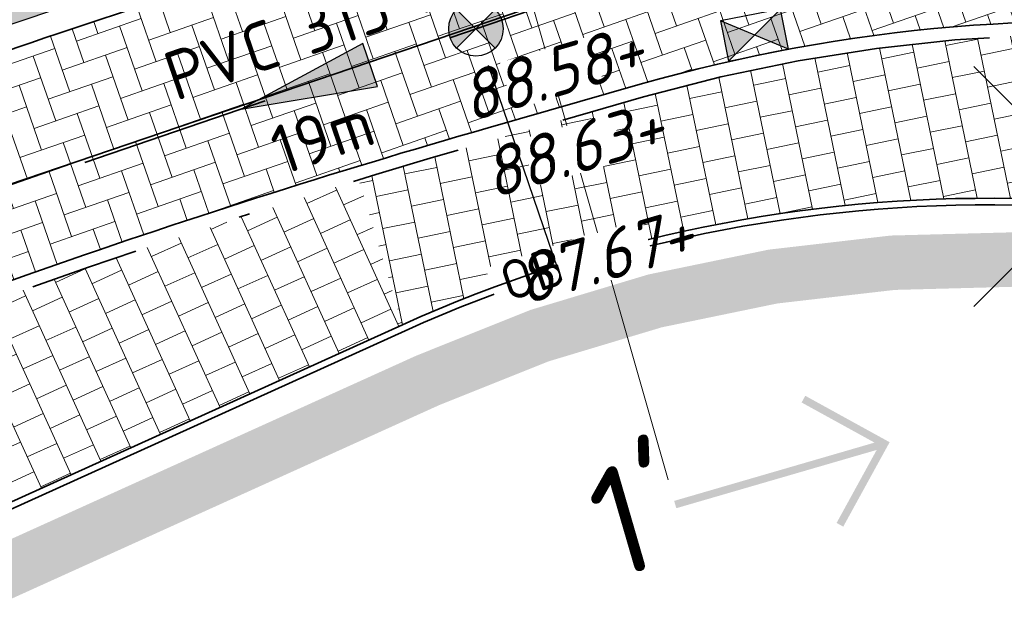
# Model space of a CAD drawing. Header units: metres. Extents: x 195696 to 514079, y 327475 to 328989.
# Tile 95 of 256: x 196059 to 196068.04, y 327672.93 to 327678.29. Entities that reach past the tile are written whole.
import ezdxf
from ezdxf.enums import TextEntityAlignment as Align

# ---------------------------------------------------------------- set-up
doc = ezdxf.new("R2010")
doc.units = ezdxf.units.M
for name, pattern in [('CENTER2', [1.125, 0.75, -0.125, 0.125, -0.125]), ('RI-GWA-SO', [18.450000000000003, 6, -1.8, 1.75, -1.8, 1.75, -1.8, 1.75, -1.8]), ('RI-GWA_AANSLUITLEIDING-SO', [23.000000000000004, 4, -1.8, 2.6, -1.8, 4.6, -1.8, 4.6, -1.8]), ('VH-RIJWIELPADBAND', [20, 8, -2, 2, -2, 0, -2, 2, -2]), ('VH-RWSBAND_110X220', [12, 5, -1, 1, -1, 1, -1, 1, -1]), ('XX-CENTER', [8, 5, -1, 1, -1])]:
    doc.linetypes.add(name, pattern=pattern)
for name, color, linetype, lineweight in [('N-WE-GR-BEPLANTING_CULTUUR_VASTE PLANTENVAK-A-250', 92, 'Continuous', 18), ('N-WE-GR-GRAS-A-250', 62, 'Continuous', 18), ('N-WE-KG-WERKGRENS-200-G', 14, 'CENTER2', 35), ('N-WE-RI-GWA_HULPSTUK_INLAAT-S-250', 30, 'Continuous', 25), ('N-WE-RI-GWA_PERCEELAANSLUITLEIDING_PVC_125-G', 30, 'RI-GWA_AANSLUITLEIDING-SO', 25), ('N-WE-RI-GWA_TRANSPORTLEIDING-G', 30, 'RI-GWA-SO', 35), ('N-WE-RI-HWA_KOLK_STRAATKOLK-S-250', 150, 'Continuous', 25), ('N-WE-RI-VWA_STROOMRICHTING-S', 7, 'Continuous', 25), ('N-WE-VH-KANTOPSLUITING_OPSLUITBAND-T18', 7, 'Continuous', 18), ('N-WE-VH-KANTOPSLUITING_OPSLUITBAND_60X200-G', 5, 'Continuous', 35), ('N-WE-VH-KANTOPSLUITING_RIJWIELPADBAND_40 120_250-G', 1, 'VH-RIJWIELPADBAND', 35), ('N-WE-VH-KANTOPSLUITING_TROTTOIRBAND_RWS_110 220_250-G', 6, 'VH-RWSBAND_110X220', 25), ('N-WE-VH-KANTOPSLUITING_VOORKANTBAND-G', 2, 'Continuous', 35), ('N-WE-VH-OPENVERHARDING_BETONSTRAATSTEEN_ROOD-A', 13, 'Continuous', 18), ('N-WE-VH-TEGEL-A', 252, 'Continuous', 18), ('V-WE-OV-ARMATUUR-S-250', 7, 'Continuous', 25), ('V-WE-RI-GWA_MATERIAAL-DIAMETER-BOB-STROOMRICHTING-S', 252, 'Continuous', 25), ('V-WE-RI-GWA_RIOOLLEIDING_BETON_300-G', 30, 'RI-GWA-V', 35), ('X-XX-AL-T18', 7, 'Continuous', 18), ('X-XX-AL-VERWIJZING-S-250', 7, 'Continuous', 18), ('X-XX-AL-VERWIJZING_DOORSNEDE-G', 7, 'XX-CENTER', 18)]:
    doc.layers.add(name, color=color, linetype=linetype, lineweight=lineweight)
doc.styles.add('NLCS-ISO', font='NLCS-ISO.ttf')
doc.styles.add('NLCS-ISO-M200-T18', font='NLCS-ISO.ttf', dxfattribs={"height": 0.36})
doc.styles.add('NLCS-ISO-M250-T18_CURSIEF', font='NLCS-ISO.ttf', dxfattribs={"oblique": 15, "height": 0.45})
doc.linetypes.add('RI-GWA-V', pattern='A,3,[24,NLCS.SHX,S=1,R=0,X=0,Y=0],3,-3', length=9)

# ---------------------------------------------------------------- blocks, each defined once
blk = doc.blocks.new('SRI-KOLK_STRAAT-SO')
h = blk.add_hatch(color=256)
h.dxf.hatch_style = 1
h.paths.add_polyline_path([(-1.125, 1.5), (-1.125, -1.110223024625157e-16), (1.110223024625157e-16, 0.7499999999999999)])
h.paths.add_polyline_path([(1.125, 1.5), (1.110223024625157e-16, 0.7499999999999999), (1.125, -1.110223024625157e-16)])
for p, q in [((-1.125, 0), (1.125, 1.5)), ((1.125, 0), (-1.125, 1.5))]:
    blk.add_line(p, q)
blk.add_lwpolyline([(-1.125, 0), (1.125, 0), (1.125, 1.5), (-1.125, 1.5)], close=True)
blk = doc.blocks.new('SAL-VERWIJZING_AANZICHT_RECHTS-SO')
h = blk.add_hatch(color=256)
h.dxf.hatch_style = 1
h.paths.add_polyline_path([(10.24748737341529, 1.170680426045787e-15), (7.123743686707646, 3.123743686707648), (6.876256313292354, 2.876256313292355), (9.57751262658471, 0.1750000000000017), (3.214697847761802e-17, 0.175), (-3.214697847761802e-17, -0.175), (9.577512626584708, -0.1749999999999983), (6.876256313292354, -2.876256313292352), (7.123743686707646, -3.123743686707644)])
at = {"lineweight": 50, "style": 'NLCS-ISO'}
blk.add_attdef('...', text='', height=5, dxfattribs=at).set_placement((0, 0), align=Align.MIDDLE_RIGHT)
blk = doc.blocks.new('*U156')
at = {"ltscale": 0.1}
blk.add_hatch(color=256, dxfattribs=at).paths.add_polyline_path([(-2.500000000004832, 0), (2.500000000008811, -0.8333333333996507), (2.500000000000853, 0.8333333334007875)])
at = {"ltscale": 0.1, "flags": 128}
blk.add_lwpolyline([(-2.500000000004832, 0), (2.500000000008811, -0.8333333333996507), (2.500000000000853, 0.8333333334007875)], close=True, dxfattribs=at)
at = {"ltscale": 0.1, "style": 'NLCS-ISO'}
for tag, p in [('MAT', (-0.5000000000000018, 0.5000000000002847)), ('BOBL', (-39.21081925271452, 1.13686837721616e-13))]:
    blk.add_attdef(tag, text='', height=1.8, dxfattribs=at).set_placement(p, align=Align.BOTTOM_RIGHT)
for tag, p in [('DIA', (0.4999999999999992, 0.5000000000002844)), ('BOBR', (50.50822928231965, -2.220446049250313e-16))]:
    blk.add_attdef(tag, text='', height=1.8, dxfattribs=at).set_placement(p, align=Align.BOTTOM_LEFT)
blk.add_attdef('JVA', text='', height=1.8, dxfattribs=at).set_placement((-2.465190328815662e-32, -0.9999999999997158), align=Align.TOP_CENTER)
at = {"ltscale": 0.1, "style": 'NLCS-ISO', "flags": 1}
blk.add_attdef('PUTNR-L', text='', height=1.8, dxfattribs=at).set_placement((-0.8215082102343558, -5.885126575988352), align=Align.BOTTOM_RIGHT)
blk.add_attdef('PUTNR-L', text='', height=1.8, dxfattribs=at).set_placement((1.948397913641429, -5.769780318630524), align=Align.BOTTOM_LEFT)
blk = doc.blocks.new('*U191')
at = {"ltscale": 0.1}
blk.add_hatch(color=256, dxfattribs=at).paths.add_polyline_path([(-2.500000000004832, 0), (2.500000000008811, -0.8333333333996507), (2.500000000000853, 0.8333333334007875)])
at = {"ltscale": 0.1, "flags": 128}
blk.add_lwpolyline([(-2.500000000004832, 0), (2.500000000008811, -0.8333333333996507), (2.500000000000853, 0.8333333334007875)], close=True, dxfattribs=at)
at = {"ltscale": 0.1, "style": 'NLCS-ISO'}
for tag, p in [('MAT', (-1, 0.5000000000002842)), ('BOBL', (-58.21015564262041, -3.239999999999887))]:
    blk.add_attdef(tag, text='', height=1.8, dxfattribs=at).set_placement(p, align=Align.BOTTOM_RIGHT)
for tag, p in [('DIA', (1, 0.5000000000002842)), ('BOBR', (63.86947504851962, -3.24))]:
    blk.add_attdef(tag, text='', height=1.8, dxfattribs=at).set_placement(p, align=Align.BOTTOM_LEFT)
blk.add_attdef('JVA', text='', height=1.8, dxfattribs=at).set_placement((0, -0.9999999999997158), align=Align.TOP_CENTER)
blk = doc.blocks.new('V-SOV-ARMATUUR-SO')
for p, q in [((8.349587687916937e-10, 1.265625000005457), (1.669846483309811e-09, 2.53125000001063)), ((-1.096064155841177, 0.6328125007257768), (-2.192125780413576, 1.265625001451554)), ((1.096064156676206, 0.6328124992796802), (2.192125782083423, 1.26562499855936)), ((-1.096064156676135, -0.6328124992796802), (-2.192125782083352, -1.26562499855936)), ((1.096064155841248, -0.6328125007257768), (2.192125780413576, -1.265625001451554)), ((-8.349587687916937e-10, -1.265625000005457), (-1.669775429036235e-09, -2.53125000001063))]:
    blk.add_line(p, q)
for points in [[(5.5, 5.5), (-5.5, -5.5)], [(-5.5, 5.5), (5.5, -5.5)]]:
    blk.add_lwpolyline(points)
blk.add_circle((0, 0), 1.265625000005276)
at = {"style": 'NLCS-ISO'}
blk.add_attdef('TYPE', text='', height=1.75, dxfattribs=at).set_placement((0.1052451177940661, 3.816837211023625), align=Align.MIDDLE_CENTER)
blk = doc.blocks.new('OB1')
at = {"layer": 'N-WE-VH-KANTOPSLUITING_OPSLUITBAND-T18', "insert": (0, 0), "char_height": 0.36, "attachment_point": 5, "style": 'NLCS-ISO-M200-T18', "bg_fill": 3, "box_fill_scale": 1, "bg_fill_color": 256, "bg_fill_transparency": 0}
blk.add_mtext_dynamic_manual_height_columns('OB1', width=0.9622396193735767, gutter_width=12.5, heights=[0], dxfattribs=at)
blk = doc.blocks.new('SRI-HULP_INLAAT_125MM-SO')
h = blk.add_hatch(color=256)
h.dxf.hatch_style = 1
h.paths.add_polyline_path([(-0.7071067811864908, 0.7071067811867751, 0.1989123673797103), (-1.000000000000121, 0, 0.1989123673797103), (-0.7071067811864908, -0.7071067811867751), (0, -1.387778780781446e-17)])
h = blk.add_hatch(color=256)
h.dxf.hatch_style = 1
h.paths.add_polyline_path([(1.000000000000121, 0, 0.1989123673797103), (0.7071067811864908, 0.7071067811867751), (0, -1.387778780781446e-17), (0.7071067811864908, -0.7071067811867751, 0.1989123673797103)])
for p, q in [((-0.7071067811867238, 0.707106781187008), (0.7071067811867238, -0.707106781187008)), ((-0.7071067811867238, -0.707106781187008), (0.7071067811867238, 0.707106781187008))]:
    blk.add_line(p, q)
blk.add_circle((0, 0), 1.000000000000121)

msp = doc.modelspace()

# ---------------------------------------------------------------- hatches: boundary and pattern name
at = {"layer": 'N-WE-GR-BEPLANTING_CULTUUR_VASTE PLANTENVAK-A-250', "lineweight": 0}
h = msp.add_hatch(dxfattribs=at)
h.set_pattern_fill('AGR-VASTEPLANTEN-SO', color=256, scale=0.05, pattern_type=2)
h.set_pattern_definition([(0, (196080.8196124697, 327684.078404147), (0.1443375, 0.25), [0.033494, -0.255181]), (29.99999999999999, (196080.8531064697, 327684.078404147), (0.1443376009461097, 0.2499999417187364), [0.033494, -0.466506]), (59.99999999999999, (196080.8821124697, 327684.095151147), (-0.1443376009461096, 0.2499999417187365), [0.033494, -0.255181]), (90, (196080.8988594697, 327684.124157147), (-0.1443375, 0.25), [0.033494, -0.466506]), (120, (196080.8988594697, 327684.157651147), (-0.2886751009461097, -5.828126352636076e-08), [0.033494, -0.2551809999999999]), (150, (196080.8821124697, 327684.186657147), (-0.2886751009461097, 5.828126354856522e-08), [0.033494, -0.466506]), (180, (196080.8531064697, 327684.203404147), (-0.1443375, -0.25), [0.033494, -0.255181]), (210, (196080.8196124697, 327684.203404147), (-0.1443376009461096, -0.2499999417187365), [0.033494, -0.466506]), (240, (196080.7906064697, 327684.186657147), (0.1443376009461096, -0.2499999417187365), [0.033494, -0.255181]), (270, (196080.7738594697, 327684.157651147), (0.1443375, -0.2500000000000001), [0.033494, -0.466506]), (300.0000000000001, (196080.7738594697, 327684.124157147), (0.2886751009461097, 5.828126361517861e-08), [0.033494, -0.255181]), (329.9999999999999, (196080.7906064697, 327684.095151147), (0.2886751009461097, -5.828126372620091e-08), [0.033494, -0.466506])])
edge = h.paths.add_edge_path()
edge.add_arc((196074.1460094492, 327686.5351517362), 9.220000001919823, 343.0300760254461, 359.4001394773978)
edge.add_line((196083.3655041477, 327686.43862433), (196083.3695866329, 327686.8285493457))
edge.add_line((196083.3695866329, 327686.8285493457), (196084.1431919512, 327686.8206239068))
edge.add_arc((196084.0225144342, 327675.0412420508), 11.77999999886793, 42.88040428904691, 89.41303621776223, ccw=False)
edge.add_arc((196081.8587780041, 327672.9627097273), 14.78000000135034, 16.42897032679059, 43.07710036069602, ccw=False)
edge.add_line((196096.0353267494, 327677.142885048), (196096.9497734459, 327674.0416519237))
edge.add_arc((196096.6812055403, 327673.9624605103), 0.279999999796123, -87.6222725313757, 16.428970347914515, ccw=False)
edge.add_line((196096.6928219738, 327673.6827015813), (196089.0818683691, 327673.3666718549))
edge.add_line((196089.0818683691, 327673.3666718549), (196089.080469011, 327673.4852192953))
edge.add_line((196089.080469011, 327673.4852192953), (196089.0790291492, 327673.6037292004))
edge.add_line((196089.0790291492, 327673.6037292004), (196089.0775346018, 327673.7221884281))
edge.add_line((196089.0775346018, 327673.7221884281), (196089.075971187, 327673.8405838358))
edge.add_line((196089.075971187, 327673.8405838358), (196089.0743247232, 327673.9589022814))
edge.add_line((196089.0743247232, 327673.9589022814), (196089.0725810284, 327674.0771306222))
edge.add_line((196089.0725810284, 327674.0771306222), (196089.0707259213, 327674.1952556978))
edge.add_line((196089.0707259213, 327674.1952556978), (196089.0687452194, 327674.3132644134))
edge.add_line((196089.0687452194, 327674.3132644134), (196089.0666247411, 327674.4311436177))
edge.add_line((196089.0666247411, 327674.4311436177), (196089.0643503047, 327674.5488800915))
edge.add_line((196089.0643503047, 327674.5488800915), (196089.0619077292, 327674.6664607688))
edge.add_line((196089.0619077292, 327674.6664607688), (196089.0592828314, 327674.7838724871))
edge.add_line((196089.0592828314, 327674.7838724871), (196089.0564614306, 327674.9011021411))
edge.add_line((196089.0564614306, 327674.9011021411), (196089.0534293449, 327675.0181365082))
edge.add_line((196089.0534293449, 327675.0181365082), (196089.0501723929, 327675.1349625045))
edge.add_line((196089.0501723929, 327675.1349625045), (196089.046676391, 327675.2515669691))
edge.add_line((196089.046676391, 327675.2515669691), (196089.0429271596, 327675.3679367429))
edge.add_line((196089.0429271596, 327675.3679367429), (196089.0389105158, 327675.4840587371))
edge.add_line((196089.0389105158, 327675.4840587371), (196089.0346122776, 327675.5999197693))
edge.add_line((196089.0346122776, 327675.5999197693), (196089.0300182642, 327675.7155066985))
edge.add_line((196089.0300182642, 327675.7155066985), (196089.0251142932, 327675.830806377))
edge.add_line((196089.0251142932, 327675.830806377), (196089.0198861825, 327675.9458056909))
edge.add_line((196089.0198861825, 327675.9458056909), (196089.0143197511, 327676.0604914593))
edge.add_line((196089.0143197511, 327676.0604914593), (196089.0084008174, 327676.1748505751))
edge.add_line((196089.0084008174, 327676.1748505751), (196089.0021151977, 327676.2888698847))
edge.add_line((196089.0021151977, 327676.2888698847), (196088.9954487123, 327676.4025362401))
edge.add_line((196088.9954487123, 327676.4025362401), (196088.9883871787, 327676.5158364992))
edge.add_line((196088.9883871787, 327676.5158364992), (196088.9809164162, 327676.6287575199))
edge.add_line((196088.9809164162, 327676.6287575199), (196088.9730222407, 327676.741286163))
edge.add_line((196088.9730222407, 327676.741286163), (196088.9646904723, 327676.853409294))
edge.add_line((196088.9646904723, 327676.853409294), (196088.9559069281, 327676.9651137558))
edge.add_line((196088.9559069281, 327676.9651137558), (196088.9466574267, 327677.0763864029))
edge.add_line((196088.9466574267, 327677.0763864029), (196088.9369277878, 327677.1872141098))
edge.add_line((196088.9369277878, 327677.1872141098), (196088.9267038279, 327677.2975837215))
edge.add_line((196088.9267038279, 327677.2975837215), (196088.9159713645, 327677.4074821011))
edge.add_line((196088.9159713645, 327677.4074821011), (196088.9047162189, 327677.5168961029))
edge.add_line((196088.9047162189, 327677.5168961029), (196088.892924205, 327677.6258125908))
edge.add_line((196088.892924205, 327677.6258125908), (196088.8805811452, 327677.734218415))
edge.add_line((196088.8805811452, 327677.734218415), (196088.8676728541, 327677.8421004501))
edge.add_line((196088.8676728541, 327677.8421004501), (196088.8541851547, 327677.9494455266))
edge.add_line((196088.8541851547, 327677.9494455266), (196088.8401038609, 327678.0562405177))
edge.add_line((196088.8401038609, 327678.0562405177), (196088.8254147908, 327678.1624722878))
edge.add_line((196088.8254147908, 327678.1624722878), (196088.8101037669, 327678.2681276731))
edge.add_line((196088.8101037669, 327678.2681276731), (196088.794156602, 327678.3731935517))
edge.add_line((196088.794156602, 327678.3731935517), (196088.7775591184, 327678.4776567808))
edge.add_line((196088.7775591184, 327678.4776567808), (196088.7602971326, 327678.5815042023))
edge.add_line((196088.7602971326, 327678.5815042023), (196088.7423564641, 327678.6847226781))
edge.add_line((196088.7423564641, 327678.6847226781), (196088.7237229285, 327678.7872990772))
edge.add_line((196088.7237229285, 327678.7872990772), (196088.7043823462, 327678.8892202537))
edge.add_line((196088.7043823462, 327678.8892202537), (196088.6843205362, 327678.9904730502))
edge.add_line((196088.6843205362, 327678.9904730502), (196088.6635233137, 327679.0910443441))
edge.add_line((196088.6635233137, 327679.0910443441), (196088.6419765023, 327679.1909209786))
edge.add_line((196088.6419765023, 327679.1909209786), (196088.6196659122, 327679.2900898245))
edge.add_line((196088.6196659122, 327679.2900898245), (196088.596577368, 327679.3885377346))
edge.add_line((196088.596577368, 327679.3885377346), (196088.5726966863, 327679.48625156))
edge.add_line((196088.5726966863, 327679.48625156), (196088.5480096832, 327679.5832181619))
edge.add_line((196088.5480096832, 327679.5832181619), (196088.5225021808, 327679.6794243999))
edge.add_line((196088.5225021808, 327679.6794243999), (196088.4961599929, 327679.7748571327))
edge.add_line((196088.4961599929, 327679.7748571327), (196088.468968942, 327679.869503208))
edge.add_line((196088.468968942, 327679.869503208), (196088.4409148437, 327679.9633495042))
edge.add_line((196088.4409148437, 327679.9633495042), (196088.4119835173, 327680.0563828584))
edge.add_line((196088.4119835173, 327680.0563828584), (196088.3821607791, 327680.1485901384))
edge.add_line((196088.3821607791, 327680.1485901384), (196088.3514324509, 327680.2399581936))
edge.add_line((196088.3514324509, 327680.2399581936), (196088.3197843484, 327680.330473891))
edge.add_line((196088.3197843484, 327680.330473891), (196088.2872022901, 327680.4201240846))
edge.add_line((196088.2872022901, 327680.4201240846), (196088.2536720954, 327680.5088956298))
edge.add_line((196088.2536720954, 327680.5088956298), (196088.2191795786, 327680.5967753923))
edge.add_line((196088.2191795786, 327680.5967753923), (196088.1837105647, 327680.6837502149))
edge.add_line((196088.1837105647, 327680.6837502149), (196088.1472508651, 327680.7698069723))
edge.add_line((196088.1472508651, 327680.7698069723), (196088.1097863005, 327680.8549325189))
edge.add_line((196088.1097863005, 327680.8549325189), (196088.0713026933, 327680.9391136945))
edge.add_line((196088.0713026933, 327680.9391136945), (196088.0317858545, 327681.0223373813))
edge.add_line((196088.0317858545, 327681.0223373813), (196087.9912216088, 327681.1045904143))
edge.add_line((196087.9912216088, 327681.1045904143), (196087.9495957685, 327681.1858596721))
edge.add_line((196087.9495957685, 327681.1858596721), (196087.9068941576, 327681.2661319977))
edge.add_line((196087.9068941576, 327681.2661319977), (196087.8631025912, 327681.3453942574))
edge.add_line((196087.8631025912, 327681.3453942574), (196087.8182068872, 327681.4236332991))
edge.add_line((196087.8182068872, 327681.4236332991), (196087.7721928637, 327681.5008359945))
edge.add_line((196087.7721928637, 327681.5008359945), (196087.725046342, 327681.5769891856))
edge.add_line((196087.725046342, 327681.5769891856), (196087.6767531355, 327681.6520797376))
edge.add_line((196087.6767531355, 327681.6520797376), (196087.627299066, 327681.7260945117))
edge.add_line((196087.627299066, 327681.7260945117), (196087.5766699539, 327681.7990203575))
edge.add_line((196087.5766699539, 327681.7990203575), (196087.5248516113, 327681.8708441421))
edge.add_line((196087.5248516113, 327681.8708441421), (196087.4718298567, 327681.9415527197))
edge.add_line((196087.4718298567, 327681.9415527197), (196087.417590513, 327682.0111329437))
edge.add_line((196087.417590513, 327682.0111329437), (196087.3621193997, 327682.07957167))
edge.add_line((196087.3621193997, 327682.07957167), (196087.3054023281, 327682.1468557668))
edge.add_line((196087.3054023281, 327682.1468557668), (196087.2474251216, 327682.2129720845))
edge.add_line((196087.2474251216, 327682.2129720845), (196087.1881735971, 327682.2779074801))
edge.add_line((196087.1881735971, 327682.2779074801), (196087.1276335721, 327682.3416488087))
edge.add_line((196087.1276335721, 327682.3416488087), (196087.0657908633, 327682.4041829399))
edge.add_line((196087.0657908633, 327682.4041829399), (196087.0026312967, 327682.4654967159))
edge.add_line((196087.0026312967, 327682.4654967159), (196086.9381406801, 327682.5255770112))
edge.add_line((196086.9381406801, 327682.5255770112), (196086.8723048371, 327682.5844106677))
edge.add_line((196086.8723048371, 327682.5844106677), (196086.8051095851, 327682.6419845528))
edge.add_line((196086.8051095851, 327682.6419845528), (196086.7365407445, 327682.6982855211))
edge.add_line((196086.7365407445, 327682.6982855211), (196086.6665841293, 327682.7533004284))
edge.add_line((196086.6665841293, 327682.7533004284), (196086.5952255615, 327682.8070161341))
edge.add_line((196086.5952255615, 327682.8070161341), (196086.5224508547, 327682.8594194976))
edge.add_line((196086.5224508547, 327682.8594194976), (196086.4482458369, 327682.9104973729))
edge.add_line((196086.4482458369, 327682.9104973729), (196086.372596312, 327682.9602366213))
edge.add_line((196086.372596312, 327682.9602366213), (196086.2954881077, 327683.0086240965))
edge.add_line((196086.2954881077, 327683.0086240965), (196086.2169071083, 327683.0556466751))
edge.add_line((196086.2169071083, 327683.0556466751), (196086.1368555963, 327683.1012951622))
edge.add_line((196086.1368555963, 327683.1012951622), (196086.055373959, 327683.1455694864))
edge.add_line((196086.055373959, 327683.1455694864), (196085.9725079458, 327683.1884708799))
edge.add_line((196085.9725079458, 327683.1884708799), (196085.8883033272, 327683.2300005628))
edge.add_line((196085.8883033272, 327683.2300005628), (196085.8028058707, 327683.2701597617))
edge.add_line((196085.8028058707, 327683.2701597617), (196085.7160613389, 327683.3089496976))
edge.add_line((196085.7160613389, 327683.3089496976), (196085.6281154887, 327683.3463716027))
edge.add_line((196085.6281154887, 327683.3463716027), (196085.5390140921, 327683.3824266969))
edge.add_line((196085.5390140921, 327683.3824266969), (196085.44880291, 327683.4171162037))
edge.add_line((196085.44880291, 327683.4171162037), (196085.3575277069, 327683.4504413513))
edge.add_line((196085.3575277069, 327683.4504413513), (196085.2652342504, 327683.4824033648))
edge.add_line((196085.2652342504, 327683.4824033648), (196085.1719682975, 327683.5130034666))
edge.add_line((196085.1719682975, 327683.5130034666), (196085.0777756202, 327683.5422428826))
edge.add_line((196085.0777756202, 327683.5422428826), (196084.9827019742, 327683.5701228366))
edge.add_line((196084.9827019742, 327683.5701228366), (196084.8867931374, 327683.5966445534))
edge.add_line((196084.8867931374, 327683.5966445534), (196084.7900948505, 327683.6218092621))
edge.add_line((196084.7900948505, 327683.6218092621), (196084.6926529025, 327683.6456181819))
edge.add_line((196084.6926529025, 327683.6456181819), (196084.5945130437, 327683.6680725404))
edge.add_line((196084.5945130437, 327683.6680725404), (196084.495721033, 327683.6891735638))
edge.add_line((196084.495721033, 327683.6891735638), (196084.3963226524, 327683.7089224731))
edge.add_line((196084.3963226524, 327683.7089224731), (196084.2963636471, 327683.7273204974))
edge.add_line((196084.2963636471, 327683.7273204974), (196084.1958897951, 327683.744368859))
edge.add_line((196084.1958897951, 327683.744368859), (196084.0949468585, 327683.7600687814))
edge.add_line((196084.0949468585, 327683.7600687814), (196083.9935805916, 327683.7744214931))
edge.add_line((196083.9935805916, 327683.7744214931), (196083.8918367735, 327683.7874282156))
edge.add_line((196083.8918367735, 327683.7874282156), (196083.7897611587, 327683.7990901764))
edge.add_line((196083.7897611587, 327683.7990901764), (196083.687399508, 327683.8094085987))
edge.add_line((196083.687399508, 327683.8094085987), (196083.5847975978, 327683.8183847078))
edge.add_line((196083.5847975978, 327683.8183847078), (196083.4820011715, 327683.8260197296))
edge.add_line((196083.4820011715, 327683.8260197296), (196083.3790560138, 327683.8323148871))
edge.add_line((196083.3790560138, 327683.8323148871), (196083.27600788, 327683.837271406))
edge.add_line((196083.27600788, 327683.837271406), (196083.1729025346, 327683.8408905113))
edge.add_line((196083.1729025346, 327683.8408905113), (196083.0697857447, 327683.8431734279))
edge.add_line((196083.0697857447, 327683.8431734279), (196082.9667032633, 327683.8441213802))
edge.add_line((196082.9667032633, 327683.8441213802), (196082.9645531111, 327683.844113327))
edge = h.paths.add_edge_path()
edge.add_arc((196073.115005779, 327684.8543862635), 4.779999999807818, 258.7467756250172, 289.2791954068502)
edge.add_line((196074.693226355, 327680.3424443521), (196074.7682705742, 327680.3917152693))
edge.add_line((196074.7682705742, 327680.3917152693), (196074.8505612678, 327680.4456254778))
edge.add_line((196074.8505612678, 327680.4456254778), (196074.9329116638, 327680.4994494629))
edge.add_line((196074.9329116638, 327680.4994494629), (196075.0153250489, 327680.5531822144))
edge.add_line((196075.0153250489, 327680.5531822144), (196075.0978047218, 327680.606818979))
edge.add_line((196075.0978047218, 327680.606818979), (196075.1803541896, 327680.6603549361))
edge.add_line((196075.1803541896, 327680.6603549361), (196075.2629765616, 327680.7137851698))
edge.add_line((196075.2629765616, 327680.7137851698), (196075.3456753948, 327680.7671048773))
edge.add_line((196075.3456753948, 327680.7671048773), (196075.4284539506, 327680.8203092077))
edge.add_line((196075.4284539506, 327680.8203092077), (196075.5113155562, 327680.8733933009))
edge.add_line((196075.5113155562, 327680.8733933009), (196075.5942635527, 327680.9263523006))
edge.add_line((196075.5942635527, 327680.9263523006), (196075.6773013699, 327680.9791814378))
edge.add_line((196075.6773013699, 327680.9791814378), (196075.7604323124, 327681.0318758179))
edge.add_line((196075.7604323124, 327681.0318758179), (196075.8436596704, 327681.084430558))
edge.add_line((196075.8436596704, 327681.084430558), (196075.9269868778, 327681.1368408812))
edge.add_line((196075.9269868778, 327681.1368408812), (196076.0104172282, 327681.1891019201))
edge.add_line((196076.0104172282, 327681.1891019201), (196076.0939541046, 327681.2412088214))
edge.add_line((196076.0939541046, 327681.2412088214), (196076.1776007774, 327681.2931567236))
edge.add_line((196076.1776007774, 327681.2931567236), (196076.2613607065, 327681.3449408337))
edge.add_line((196076.2613607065, 327681.3449408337), (196076.3452371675, 327681.3965562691))
edge.add_line((196076.3452371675, 327681.3965562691), (196076.4292335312, 327681.4479981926))
edge.add_line((196076.4292335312, 327681.4479981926), (196076.5133531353, 327681.4992617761))
edge.add_line((196076.5133531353, 327681.4992617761), (196076.5289295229, 327681.5087060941))
edge.add_arc((196073.1150171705, 327684.8543902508), 4.78000000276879, 315.5782970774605, 328.4747207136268)
edge.add_line((196077.1895348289, 327682.355049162), (196078.2205271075, 327684.0358106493))
edge.add_arc((196074.1460094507, 327686.5351517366), 4.780000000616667, 328.4747207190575, 359.4001394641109)
edge.add_line((196078.9257474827, 327686.4851082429), (196078.9297476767, 327686.8671734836))
edge.add_arc((196079.2286709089, 327672.0901966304), 14.78000000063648, 91.15887736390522, 133.0229682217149)
edge.add_arc((196059.4563821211, 327693.2763467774), 14.19924018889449, 301.3632478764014, 313.02296821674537, ccw=False)
edge.add_arc((196058.6171063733, 327694.8359576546), 15.96806242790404, 290.0172002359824, 301.0221083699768, ccw=False)
edge.add_arc((196068.8217150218, 327663.2770943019), 17.22026986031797, 78.74665100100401, 105.9728502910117, ccw=False)
at = {"layer": 'N-WE-GR-GRAS-A-250', "lineweight": 0}
h = msp.add_hatch(dxfattribs=at)
h.set_pattern_fill('AGR-GRAS_02-SO', color=256, scale=0.05, pattern_type=2)
h.set_pattern_definition([(0, (0, 0), (0.5, 0.5), [0.125, -0.375]), (0, (0.275, 0.3), (0.5, 0.5), [0.125, -0.375]), (90, (0.05, 0.175), (-0.5, 0.5), [0.125, -0.375]), (90, (0.25, 0.35), (-0.5, 0.5), [0.125, -0.375]), (45, (0.1, 0.35), (0, 0.5000000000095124), [0.125, -0.582106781]), (135, (0.275, 0), (-0.5000000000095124, 0), [0.125, -0.582106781]), (26.56505119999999, (0.125, 0.15), (0.5000000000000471, 2.000322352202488e-10), [0.125, -0.9930339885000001]), (26.56505119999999, (0.35, 0.4), (0.5000000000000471, 2.000322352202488e-10), [0.125, -0.9930339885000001]), (63.43494882, (0.35, 0), (2.54993137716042e-11, 0.500000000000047), [0.125, -0.9930339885]), (63.43494882, (0.125, 0.225), (2.54993137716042e-11, 0.500000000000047), [0.125, -0.9930339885]), (63.43494882, (0.3, 0.1), (2.54993137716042e-11, 0.500000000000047), [0.125, -0.9930339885]), (116.5650512, (0, 0.275), (-2.000324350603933e-10, 0.500000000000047), [0.125, -0.9930339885]), (153.43494882, (0.1, 0.07500000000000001), (-0.500000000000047, 2.549949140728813e-11), [0.125, -0.9930339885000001])])
edge = h.paths.add_edge_path()
edge.add_line((196062.6880533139, 327679.4332384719), (196063.1794653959, 327679.573899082))
edge.add_arc((196059.4563821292, 327693.276346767), 14.19924017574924, 257.3786721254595, 285.2008201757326, ccw=False)
edge.add_arc((196053.7797492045, 327667.9248821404), 11.77999999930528, 77.37867212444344, 113.3309298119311)
edge.add_arc((196049.2252753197, 327678.4845586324), 0.280000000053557, 113.3310315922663, 235.3929819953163)
edge.add_arc((196059.4482632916, 327693.299770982), 18.28000000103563, 235.3930360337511, 246.1670911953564)
edge.add_arc((196053.2740621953, 327679.3227312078), 3.000000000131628, 246.1670911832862, 292.4729498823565)
edge.add_arc((196083.9379337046, 327605.1946300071), 77.22000002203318, 105.9731123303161, 112.47294990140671, ccw=False)
at = {"layer": 'N-WE-VH-OPENVERHARDING_BETONSTRAATSTEEN_ROOD-A', "lineweight": 0}
h = msp.add_hatch(dxfattribs=at)
h.set_pattern_fill('AVH-BSS_KEIFORMAAT_KEPER', color=256, scale=2, angle=19.18270101, pattern_type=2)
h.set_pattern_definition([(19.18270101, (196050.8271948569, 327672.4029548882), (0.1293377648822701, 0.267341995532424), [0.63, -0.21]), (289.18270101, (196050.6891906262, 327672.7996346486), (0.1293377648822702, 0.267341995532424), [0.63, -0.21])])
h.paths.add_polyline_path([(196063.2989665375, 327677.2989505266), (196064.6939230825, 327677.6982395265, -0.07424886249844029), (196069.0867238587, 327678.2750342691), (196069.1165287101, 327680.2748189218, 0.07416708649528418), (196064.1435506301, 327679.621021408), (196062.7485942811, 327679.2217324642, 0.02836849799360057), (196054.5048982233, 327676.347257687, -0.04135992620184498), (196053.9983691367, 327676.185251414), (196049.7336180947, 327674.8212301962), (196050.814843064, 327672.4314469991), (196054.1018796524, 327673.9882913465, -0.01128810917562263), (196054.926428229, 327674.3562707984, -0.02960797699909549)])
at = {"layer": 'N-WE-VH-TEGEL-A', "lineweight": 0}
h = msp.add_hatch(dxfattribs=at)
h.set_pattern_fill('AVH-TEGEL_300X300_HALFST', color=256, angle=11.65459604, pattern_type=2)
h.set_pattern_definition([(11.65459604, (196062.5143327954, 327675.4930449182), (0.2635132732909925, 0.2075108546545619), [0.2999999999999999, -0.2999999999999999]), (101.65459604, (196062.5143327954, 327675.4930449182), (-0.2938149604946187, -0.06060337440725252), [])])
edge = h.paths.add_edge_path()
edge.add_arc((196068.8217150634, 327663.2773750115), 14.87999999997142, 84.83444823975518, 105.9731066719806)
edge.add_line((196064.7269454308, 327677.582872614), (196063.3319888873, 327677.1835836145))
edge.add_arc((196083.9379337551, 327605.1946291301), 74.88000087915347, 105.9731123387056, 106.9453031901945)
edge.add_line((196062.11351013, 327676.8235971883), (196062.5143327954, 327675.4930449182))
edge.add_arc((196067.8955910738, 327663.5932272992), 13.0600000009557, 88.97606663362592, 114.33312544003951, ccw=False)
edge.add_line((196068.1289740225, 327676.6511418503), (196070.1614181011, 327678.0969435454))
h = msp.add_hatch(dxfattribs=at)
h.set_pattern_fill('AVH-TEGEL_300X300_HALFST', color=256, angle=24.48272405, pattern_type=2)
h.set_pattern_definition([(24.48272405, (196016.600019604, 327654.6125525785), (0.2108630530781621, 0.2608385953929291), [0.3, -0.3]), (114.48272405, (196016.600019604, 327654.6125525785), (-0.2730258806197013, -0.1243256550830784), [])])
edge = h.paths.add_edge_path()
edge.add_arc((196083.9379319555, 327605.1946293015), 74.88000003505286, 108.5495155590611, 112.2505477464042)
edge.add_line((196055.5840609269, 327674.4988312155), (196054.695689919, 327674.1268725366))
edge.add_arc((196062.6628296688, 327655.9131665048), 19.88000008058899, 113.6257956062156, 115.3437132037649)
edge.add_line((196054.1532453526, 327673.879840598), (196053.0866873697, 327673.3746850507))
edge.add_line((196053.0866873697, 327673.3746850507), (196053.8920582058, 327671.5939358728))
edge.add_line((196053.8920582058, 327671.5939358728), (196062.5143327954, 327675.4930449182))
edge.add_line((196062.5143327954, 327675.4930449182), (196062.11351013, 327676.8235971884))
edge.add_arc((195962.3943842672, 327984.9556375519), 323.866111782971, 287.56196628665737, 287.9328596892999, ccw=False)

# ---------------------------------------------------------------- linework, layer by layer
at = {"layer": 'N-WE-KG-WERKGRENS-200-G', "ltscale": 20, "const_width": 0.5, "flags": 128}
msp.add_lwpolyline([(195828.5449324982, 327534.879240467, 0.003022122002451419), (195829.93590122, 327535.771814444, 0.01445730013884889), (195849.9203571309, 327549.7795194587), (195856.8154032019, 327554.916298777, 0.003168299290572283), (195864.1639217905, 327560.5850023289, 0.004116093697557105), (195873.665133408, 327568.1354444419), (195875.2468758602, 327569.7402853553, -0.04590442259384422), (195893.6684553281, 327584.1758765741, -0.003920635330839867), (195895.415665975, 327585.2829132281), (195899.6903654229, 327587.1140162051), (195908.6549476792, 327591.1456296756), (195913.7783480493, 327593.5262803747), (195911.7519175, 327599.815644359, 0.01672595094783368), (195914.3030782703, 327602.3834741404, -0.05873833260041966), (195918.1914157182, 327605.6903519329, -0.0149636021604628), (195933.7835255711, 327615.4114837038, -0.02290013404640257), (195960.6453597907, 327629.6436936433), (195962.2695904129, 327626.1022357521), (195964.6556142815, 327627.196545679), (195963.0164419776, 327630.7705827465), (195985.3556549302, 327641.6865604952), (195986.2883373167, 327639.6407298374), (195991.3787427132, 327641.9896044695), (195991.2167854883, 327642.3405929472), (196016.8331699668, 327654.1033951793), (196043.3648561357, 327666.2187952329), (196062.7450758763, 327674.9827924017, -0.2249660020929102), (196073.449816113, 327674.7914675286, -0.1421209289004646), (196089.6624870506, 327659.9048043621), (196098.6602686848, 327645.085066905), (196102.7039221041, 327638.3856411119), (196105.2942913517, 327634.0936276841), (196104.5483598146, 327630.4830016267), (196106.5069983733, 327630.0783598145), (196106.8157439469, 327631.572819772), (196109.5556329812, 327627.0332549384), (196106.9175713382, 327623.6433724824), (196107.2726273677, 327621.2378997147), (196108.1724373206, 327618.762568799), (196115.3588616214, 327620.4646843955), (196117.1091711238, 327616.5289866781), (196119.7797565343, 327617.7166670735), (196121.91969184, 327613.0267845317, -0.00392140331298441), (196122.0892688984, 327612.647286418), (196123.750845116, 327608.8491332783), (196134.2791748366, 327613.0028017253), (196129.7162030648, 327622.9043765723), (196131.4787331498, 327623.7577356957), (196131.9220392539, 327622.8057424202), (196136.5309742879, 327625.0444784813), (196135.9782779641, 327626.2430509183, 0.0008442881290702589), (196135.4677727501, 327627.3242460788, 0.00200703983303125), (196134.3940288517, 327629.5648853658, 0.01591494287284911), (196124.8497653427, 327647.7894020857), (196123.6001729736, 327650.0628411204), (196120.6893621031, 327655.3570407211, -0.0299467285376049), (196119.8876454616, 327657.1722740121, -0.03392687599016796), (196119.2473421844, 327659.3243675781, -0.079656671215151), (196118.7071710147, 327669.5938870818, -0.05596398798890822), (196120.895766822, 327679.4810814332, -0.02465094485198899), (196122.3280872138, 327683.3089118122, -0.06398449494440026), (196127.6991712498, 327692.3564989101, -0.0612915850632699), (196136.293138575, 327701.4290951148, -0.002153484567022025), (196137.0448438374, 327702.0496886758), (196134.1238128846, 327705.3584450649), (196130.8403230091, 327710.2730661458), (196128.7795578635, 327714.2167266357), (196130.2824716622, 327714.9511575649), (196136.9835533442, 327718.6725045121), (196150.0915809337, 327725.9518544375), (196156.6698113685, 327729.6049777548, 0.02051814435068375), (196159.759876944, 327731.9555349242, 0.01138610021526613), (196162.7602591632, 327734.61370686), (196165.2195120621, 327736.8760195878), (196167.7078296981, 327739.1642312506), (196170.8379913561, 327742.0864486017), (196172.2114536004, 327743.3378795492), (196172.7900103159, 327745.3866384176), (196177.2139084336, 327749.0588039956), (196171.1339694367, 327757.446802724), (196170.3308734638, 327756.8646883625), (196166.3917223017, 327754.1642742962, -0.0100198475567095), (196156.8914572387, 327748.0422097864, -0.01471472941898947), (196147.7306214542, 327742.3407961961, -0.01528916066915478), (196132.0511333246, 327733.9555756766), (196122.9626991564, 327729.5143181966), (196100.9848614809, 327719.042824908), (196087.5797895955, 327712.7232624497), (196081.7786652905, 327709.9886752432, -0.2480229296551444), (196065.9737873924, 327710.7727387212, -0.0712461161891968), (196063.1016454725, 327712.8429666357), (196060.8679620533, 327714.9103437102), (196050.3103998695, 327724.2971762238), (196044.9293871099, 327729.4094879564), (196037.4614946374, 327736.5039462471), (196032.9629942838, 327731.7832916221), (196022.0346868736, 327741.8797633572), (196018.5616055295, 327737.8270700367), (196029.6593570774, 327728.3165073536), (196024.2891402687, 327722.6810873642), (196034.8576936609, 327713.3451998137), (196036.6471843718, 327711.7636285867), (196037.5375465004, 327710.9511731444), (196040.1934819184, 327706.0842392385), (196041.8161890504, 327702.9959890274), (196042.3214468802, 327700.6229266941), (196041.2663362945, 327695.3568707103), (196023.709869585, 327687.1903512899), (196023.4951042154, 327687.5758275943), (195979.9437075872, 327667.9113284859), (195976.7737302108, 327674.8803333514), (195975.8441556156, 327679.2544665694), (195926.1986886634, 327656.7524510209), (195882.7902105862, 327637.089170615), (195881.879234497, 327639.009765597), (195874.9585656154, 327635.9455117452), (195875.384539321, 327634.9207798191, -0.04918109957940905), (195875.5385754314, 327634.4258961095, -0.2318256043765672), (195874.9557544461, 327632.1454860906, -0.07746400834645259), (195874.3361499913, 327631.6101987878), (195873.9705564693, 327631.4274020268), (195873.5946628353, 327631.2433504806), (195871.5802376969, 327630.3158382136), (195870.8957485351, 327630.0005341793), (195869.0103416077, 327629.1436501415), (195872.6494445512, 327620.8904526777), (195873.4676874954, 327621.2196042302, -0.07566582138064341), (195875.1650564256, 327621.7493192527), (195875.3232605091, 327621.7713942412), (195875.4866921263, 327621.7896601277, -0.08613164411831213), (195877.2482289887, 327621.6983242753, -0.01963332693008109), (195877.6368416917, 327621.5943180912, -0.1395863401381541), (195880.0341996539, 327620.0301874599, -0.05548109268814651), (195880.685988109, 327619.0919567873), (195880.8395418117, 327618.7565879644), (195880.9070976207, 327618.608889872), (195878.4306356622, 327617.5280064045), (195879.5647862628, 327616.8923987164), (195882.3475669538, 327610.7493257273), (195879.8452018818, 327608.734657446, 0.1964746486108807), (195876.1627006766, 327602.0723668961, -0.1879515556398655), (195875.3311774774, 327600.5077894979), (195872.4633350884, 327598.0391846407, 0.01059940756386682), (195868.9136781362, 327594.85022724), (195868.0938996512, 327594.081733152, -0.02178076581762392), (195864.8276881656, 327591.2767985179), (195861.4742628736, 327588.6417396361), (195859.1297837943, 327585.548004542, -0.03149793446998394), (195856.5342211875, 327582.6121502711, -0.008822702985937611), (195850.2659221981, 327577.0803502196, -0.01452253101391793), (195839.5124260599, 327568.4463028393), (195839.2340966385, 327568.2322805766, -0.02049592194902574), (195820.3248775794, 327554.9465112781), (195818.0145626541, 327553.4715049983), (195816.984273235, 327552.8391840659), (195828.5449324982, 327534.879240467)], format="xyb", close=True, dxfattribs=at)
at = {"layer": 'N-WE-RI-GWA_TRANSPORTLEIDING-G'}
msp.add_line((196048.8569640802, 327673.3109598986, 87.49799999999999), (196075.5755991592, 327682.4407601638, 87.49799999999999), dxfattribs=at)
at = {"layer": 'N-WE-VH-KANTOPSLUITING_RIJWIELPADBAND_40 120_250-G', "ltscale": 0.5, "flags": 128}
msp.add_lwpolyline([(195990.230775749, 327644.4847446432), (196015.8506077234, 327656.249129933), (196042.3884951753, 327668.3673617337), (196045.0131714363, 327669.5542757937, 0.004409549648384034), (196045.335217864, 327669.7033442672), (196054.1532453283, 327673.8798405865, -0.01128810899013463), (196054.9728465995, 327674.2456121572, -0.02960797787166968), (196063.331989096, 327677.1835836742), (196064.72694543, 327677.5828726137, -0.1970093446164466), (196075.9462916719, 327676.3408676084, -0.1481814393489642), (196093.0064057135, 327659.0016509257, 0.01565035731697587), (196093.4719660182, 327658.1777936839), (196100.6791604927, 327646.3072311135), (196104.7244520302, 327639.6050913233), (196107.3214308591, 327635.3021264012), (196111.9269097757, 327627.671572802, -0.3676355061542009), (196111.3267418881, 327623.9892547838), (196110.3263864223, 327623.1387124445), (196108.6890152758, 327621.9880002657), (196107.5162459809, 327621.2994840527)], format="xyb", dxfattribs=at)
at = {"layer": 'N-WE-VH-KANTOPSLUITING_TROTTOIRBAND_RWS_110 220_250-G', "ltscale": 0.5, "flags": 128}
msp.add_lwpolyline([(196063.1794653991, 327679.573899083, -0.1219969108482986), (196056.353755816, 327679.4202242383, 0.1581709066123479), (196049.1143833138, 327678.7416635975, 0.5888212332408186), (196049.0658478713, 327678.2543779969, 0.04705205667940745), (196052.0618499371, 327676.5785480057, 0.2048424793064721), (196054.420803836, 327676.5505509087, -0.02836849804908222), (196062.6880533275, 327679.4332384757)], format="xyb", close=True, dxfattribs=at)
at = {"layer": 'N-WE-VH-KANTOPSLUITING_VOORKANTBAND-G', "flags": 128}
msp.add_lwpolyline([(196079.1520927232, 327687.0900011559, 0.1886377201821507), (196068.9942986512, 327683.0564003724, -0.247680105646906), (196056.4018272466, 327679.6349080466, 0.1581709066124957), (196049.0272542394, 327678.9436747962, 0.5889667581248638), (196048.9407614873, 327678.0733989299, 0.04705426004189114), (196051.9729543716, 327676.3773079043, 0.2048424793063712), (196054.504898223, 327676.3472576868, -0.02836849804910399), (196062.7485942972, 327679.2217324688), (196064.1435506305, 327679.6210214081, -0.1193604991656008), (196072.1392670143, 327679.9505232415, 0.3139954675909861), (196077.3770649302, 327682.2400167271), (196078.4080572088, 327683.9207782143, 0.1357625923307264), (196079.1457354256, 327686.4828049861)], format="xyb", close=True, dxfattribs=at)
for points in [[(195990.1806999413, 327644.593796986), (196015.8006469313, 327656.35823509), (196042.3388497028, 327668.4766108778), (196044.9637264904, 327669.6636156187, 0.004409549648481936), (196045.2838521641, 327669.8117950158), (196054.1018796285, 327673.9882913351, -0.01128810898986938), (196054.9264281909, 327674.3562707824, -0.02960797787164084), (196063.2989667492, 327677.2989505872), (196064.6939230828, 327677.6982395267, -0.1970093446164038), (196076.0037479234, 327676.4462183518, -0.1481814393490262), (196093.1126748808, 327659.0573901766, 0.01565035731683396), (196093.5745402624, 327658.2400714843), (196100.7818160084, 327646.3693750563), (196104.8271884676, 327639.6671011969), (196107.4241695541, 327635.3641325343), (196112.0296473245, 327627.7335808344, -0.3676355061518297), (196111.4044724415, 327623.8978328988), (196110.3999065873, 327623.0437107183), (196108.754, 327621.887), (196107.577, 327621.196)], [(196107.231, 327623.232), (196110.1612900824, 327626.9973930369), (196105.729, 327634.341), (196103.132, 327638.644), (196099.088, 327645.344), (196090.089879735, 327660.164295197, 0.1421209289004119), (196073.6719851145, 327675.2393971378, 0.2249660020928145), (196062.5390552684, 327675.4383750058), (196043.158, 327666.674), (196016.625, 327654.558), (195991.007295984, 327642.7945918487)]]:
    msp.add_lwpolyline(points, format="xyb", dxfattribs=at)
at = {"layer": 'V-WE-RI-GWA_RIOOLLEIDING_BETON_300-G', "flags": 128}
msp.add_lwpolyline([(196048.98, 327673.41), (196075.5738668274, 327682.4399390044), (196091.7, 327663.2)], dxfattribs=at)
at = {"layer": 'X-XX-AL-VERWIJZING_DOORSNEDE-G', "flags": 128}
msp.add_lwpolyline([(196059.1730770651, 327694.2611619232), (196065.0171529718, 327673.8442910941)], dxfattribs=at)

# ---------------------------------------------------------------- block references
at = {"layer": 'N-WE-RI-GWA_HULPSTUK_INLAAT-S-250', "xscale": 0.25, "yscale": 0.25, "zscale": 0.25}
msp.add_blockref('SRI-HULP_INLAAT_125MM-SO', (196063.1875412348, 327678.2077409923, 87.49800000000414), dxfattribs=at)
at = {"layer": 'N-WE-RI-HWA_KOLK_STRAATKOLK-S-250', "xscale": 0.25, "yscale": 0.25, "zscale": 0.25, "rotation": 11.15601045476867}
msp.add_blockref('SRI-KOLK_STRAAT-SO', (196065.7809284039, 327677.9659290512), dxfattribs=at)
at = {"layer": 'N-WE-RI-VWA_STROOMRICHTING-S'}
ref = msp.add_blockref('*U156', (196061.6248560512, 327677.6737689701, 87.49799999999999), dxfattribs=dict(at, xscale=0.2499999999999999, yscale=0.2499999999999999, zscale=0.2499999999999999, rotation=18.86537966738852))
ref.add_attrib('MAT', 'PVC', dxfattribs={"layer": '0', "ltscale": 0.1, "height": 0.45, "rotation": 18.86537966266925, "style": 'NLCS-ISO'}).set_placement((196061.4661527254, 327677.7516358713, 87.49799999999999), align=Align.BOTTOM_RIGHT)
ref.add_attrib('DIA', '315', dxfattribs={"layer": '0', "ltscale": 0.1, "height": 0.45, "rotation": 18.86537966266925, "style": 'NLCS-ISO'}).set_placement((196061.7027229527, 327677.832472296, 87.49799999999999), align=Align.BOTTOM_LEFT)
ref.add_attrib('JVA', '19m', dxfattribs={"layer": '0', "ltscale": 0.1, "height": 0.45, "rotation": 18.86537966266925, "style": 'NLCS-ISO'}).set_placement((196061.7056924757, 327677.4371987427, 87.49799999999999), align=Align.TOP_CENTER)
at = {"layer": 'V-WE-OV-ARMATUUR-S-250', "xscale": 0.2, "yscale": 0.2, "zscale": 0.2}
msp.add_blockref('V-SOV-ARMATUUR-SO', (196068.8570691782, 327676.7610102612), dxfattribs=at).add_auto_attribs({'TYPE': 'ANWB'})
at = {"layer": 'V-WE-RI-GWA_MATERIAAL-DIAMETER-BOB-STROOMRICHTING-S'}
ref = msp.add_blockref('*U191', (196064.4321927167, 327678.6563909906), dxfattribs=dict(at, xscale=0.25, yscale=0.25, zscale=0.25, rotation=18.72051672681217))
ref.add_attrib('MAT', 'Beton', dxfattribs={"layer": '0', "ltscale": 0.1, "height": 0.45, "rotation": 18.72051672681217, "style": 'NLCS-ISO'}).set_placement((196064.1552998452, 327678.6945398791), align=Align.BOTTOM_RIGHT)
ref.add_attrib('DIA', '300  (28m)', dxfattribs={"layer": '0', "ltscale": 0.1, "height": 0.45, "rotation": 18.72051672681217, "style": 'NLCS-ISO'}).set_placement((196064.6288475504, 327678.8550159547), align=Align.BOTTOM_LEFT)
at = {"layer": 'X-XX-AL-VERWIJZING-S-250', "xscale": 0.2, "yscale": 0.2, "zscale": 0.2, "rotation": 16.20199920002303}
msp.add_blockref('SAL-VERWIJZING_AANZICHT_RECHTS-SO', (196065.0171529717, 327673.8442910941), dxfattribs=at).add_auto_attribs({'...': "1'"})

# ---------------------------------------------------------------- next in the draw order: block references
at = {"layer": 'N-WE-VH-KANTOPSLUITING_OPSLUITBAND_60X200-G', "rotation": 18.3193832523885}
msp.add_blockref('OB1', (196063.7906550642, 327675.9913360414), dxfattribs=at)

# ---------------------------------------------------------------- next in the draw order: linework, layer by layer
at = {"layer": 'N-WE-RI-GWA_PERCEELAANSLUITLEIDING_PVC_125-G', "ltscale": 0.5}
msp.add_lwpolyline([(196063.9488830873, 327675.9796511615), (196063.1875412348, 327678.2077409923)], dxfattribs=at)
at = {"layer": 'N-WE-VH-KANTOPSLUITING_OPSLUITBAND_60X200-G', "flags": 128}
msp.add_lwpolyline([(195990.9819128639, 327642.8489595), (196016.600019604, 327654.6125525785), (196043.1331772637, 327666.728624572), (196062.5143327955, 327675.4930449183, -0.2249660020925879), (196073.6986453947, 327675.2931486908, -0.1421209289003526), (196090.1411668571, 327660.1954340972), (196099.1393277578, 327645.3750719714), (196103.1833693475, 327638.6750030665), (196105.7803687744, 327634.3720040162), (196110.2339689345, 327626.9930896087), (196107.2783510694, 327623.1951506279)], format="xyb", dxfattribs=at)

# ---------------------------------------------------------------- next in the draw order: texts
at = {"layer": 'X-XX-AL-T18', "char_height": 0.45, "attachment_point": 5, "rotation": 16.320145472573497, "style": 'NLCS-ISO-M250-T18_CURSIEF', "bg_fill": 3, "box_fill_scale": 1, "bg_fill_color": 256, "bg_fill_transparency": 0}
for s, insert in [('88.58+', (196063.8842567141, 327677.8033350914)), ('87.67+', (196064.3655516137, 327676.1197128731))]:
    msp.add_mtext_dynamic_manual_height_columns(s, width=0.8572391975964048, gutter_width=4.5, heights=[0], dxfattribs=dict(at, insert=insert))

# ---------------------------------------------------------------- next in the draw order: texts
at = {"layer": 'X-XX-AL-T18', "insert": (196064.0808326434, 327677.099645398), "char_height": 0.45, "attachment_point": 5, "rotation": 16.320145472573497, "style": 'NLCS-ISO-M250-T18_CURSIEF', "bg_fill": 3, "box_fill_scale": 1, "bg_fill_color": 256, "bg_fill_transparency": 0}
msp.add_mtext_dynamic_manual_height_columns('88.63+', width=0.8572391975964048, gutter_width=4.5, heights=[0], dxfattribs=at)

doc.saveas('drawing.dxf')
